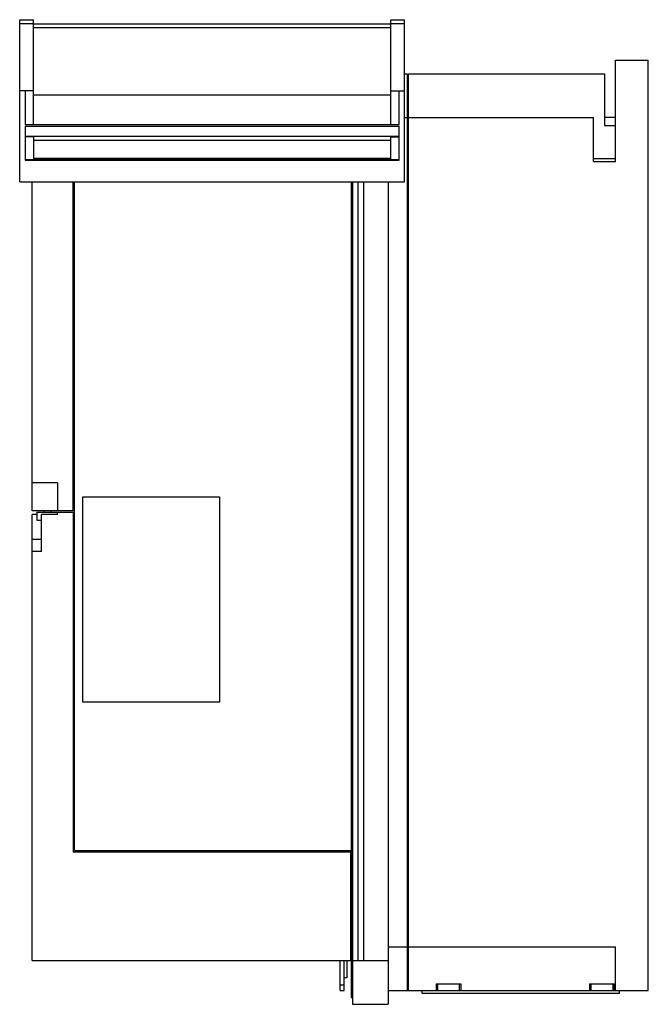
# Model space of a CAD drawing. Header units: millimetres. Extents: x 40 to 270, y 36 to 395.
import ezdxf

# ---------------------------------------------------------------- set-up
doc = ezdxf.new("R2010")
doc.units = ezdxf.units.MM
doc.header["$LTSCALE"] = 28.09621
doc.layers.get('0').update_dxf_attribs({"linetype": 'CONTINUOUS'})

msp = doc.modelspace()

# ---------------------------------------------------------------- linework, layer by layer
at = {"color": 7, "linetype": 'Continuous'}
for p, q in [((40.27, 336.11), (40.27, 395.41)), ((40.27, 395.41), (45.27, 395.41)), ((40.27, 394.02), (45.27, 394.02)), ((45.27, 357.11), (45.27, 395.41)), ((45.27, 393.91), (175.77, 393.91)), ((45.27, 392.58), (175.77, 392.58)), ((175.77, 357.11), (175.77, 395.41)), ((175.77, 395.41), (180.77, 395.41)), ((175.77, 394.02), (180.77, 394.02)), ((180.77, 336.11), (180.77, 395.41)), ((257.77, 343.61), (257.77, 380.61)), ((257.77, 380.61), (269.77, 380.61)), ((269.77, 40.61), (269.77, 380.61)), ((180.77, 375.61), (181.77, 375.61)), ((181.77, 375.61), (181.77, 40.61)), ((182.27, 40.61), (182.27, 375.61)), ((182.27, 375.61), (253.77, 375.61)), ((253.77, 375.61), (253.77, 356.77)), ((45.27, 369.41), (40.27, 369.41)), ((42.27, 369.41), (42.27, 357.11)), ((45.27, 367.91), (175.77, 367.91)), ((175.77, 369.41), (180.77, 369.41)), ((178.77, 357.11), (178.77, 369.41)), ((42.27, 357.11), (178.77, 357.11)), ((42.27, 356.47), (42.27, 344.05)), ((42.27, 356.47), (178.77, 356.47)), ((178.77, 344.05), (178.77, 356.47)), ((180.77, 359.61), (181.77, 359.61)), ((182.27, 359.61), (249.77, 359.61)), ((249.77, 343.61), (249.77, 359.61)), ((257.77, 359.61), (253.77, 359.61)), ((253.77, 356.77), (257.77, 356.77)), ((42.27, 352.81), (178.77, 352.81)), ((45.27, 352.65), (42.27, 352.65)), ((45.27, 352.65), (45.27, 344.31)), ((175.77, 344.31), (175.77, 352.65)), ((175.77, 352.65), (178.77, 352.65)), ((45.27, 351.44), (175.77, 351.44)), ((42.27, 344.31), (178.77, 344.31)), ((42.27, 344.05), (178.77, 344.05)), ((45.27, 344.76), (175.77, 344.76)), ((45.27, 344.58), (175.77, 344.58)), ((257.77, 344.56), (249.77, 344.56)), ((249.77, 343.61), (257.77, 343.61)), ((40.27, 336.11), (180.77, 336.11)), ((44.77, 215.96), (44.77, 336.11)), ((59.77, 216.11), (59.77, 336.11)), ((60.27, 91.81), (60.27, 336.11)), ((161.27, 336.11), (161.27, 38.11)), ((161.77, 336.11), (161.77, 35.61)), ((163.77, 336.11), (163.77, 51.61)), ((165.77, 336.11), (165.77, 51.61)), ((174.77, 336.11), (174.77, 35.61)), ((54.07, 226.11), (44.77, 226.11)), ((54.07, 226.11), (54.07, 216.11)), ((63.27, 146.06), (63.27, 221.06)), ((63.27, 221.06), (113.27, 221.06)), ((113.27, 221.06), (113.27, 146.06)), ((44.77, 216.11), (59.77, 216.11)), ((49.27, 215.96), (44.77, 215.96)), ((49.27, 215.51), (49.27, 216.11)), ((51.77, 215.51), (51.77, 216.11)), ((60.27, 217.61), (59.77, 217.61)), ((44.77, 51.61), (44.77, 214.61)), ((46.57, 214.61), (44.77, 214.61)), ((46.57, 215.51), (46.57, 212.51)), ((46.57, 215.51), (60.27, 215.51)), ((46.57, 212.51), (48.27, 212.51)), ((48.27, 201.06), (48.27, 214.61)), ((54.07, 214.61), (48.27, 214.61)), ((54.07, 214.61), (54.07, 215.51)), ((59.77, 215.51), (59.77, 91.16)), ((48.27, 205.46), (44.77, 205.46)), ((60.27, 206.13), (59.77, 206.13)), ((59.77, 204.79), (60.27, 204.79)), ((48.27, 201.06), (44.77, 201.06)), ((113.27, 146.06), (63.27, 146.06)), ((161.17, 91.16), (59.77, 91.16)), ((60.27, 91.81), (161.27, 91.81)), ((161.17, 51.61), (161.17, 91.81)), ((161.27, 54.61), (161.77, 54.61)), ((174.77, 56.61), (181.77, 56.61)), ((182.27, 56.61), (257.77, 56.61)), ((257.77, 40.61), (257.77, 56.61)), ((44.77, 51.61), (161.27, 51.61)), ((157.27, 40.61), (157.27, 51.61)), ((158.77, 40.61), (158.77, 51.61)), ((159.67, 51.61), (159.67, 45.26)), ((161.77, 51.61), (174.77, 51.61)), ((181.77, 52.61), (182.27, 52.61)), ((159.67, 45.26), (158.77, 45.26)), ((158.77, 42.61), (157.27, 42.61)), ((157.27, 40.61), (158.77, 40.61)), ((174.77, 40.61), (269.77, 40.61)), ((187.27, 39.61), (187.27, 40.61)), ((259.27, 39.61), (187.27, 39.61)), ((192.27, 43.11), (201.27, 43.11)), ((192.27, 43.11), (192.27, 40.61)), ((192.77, 43.11), (192.77, 40.61)), ((200.77, 43.11), (200.77, 40.61)), ((201.27, 43.11), (201.27, 40.61)), ((248.27, 43.11), (257.27, 43.11)), ((248.27, 43.11), (248.27, 40.61)), ((248.77, 43.11), (248.77, 40.61)), ((256.77, 43.11), (256.77, 40.61)), ((257.27, 43.11), (257.27, 40.61)), ((259.27, 39.61), (259.27, 40.61)), ((161.27, 38.11), (161.77, 38.11)), ((161.77, 35.61), (174.77, 35.61))]:
    msp.add_line(p, q, dxfattribs=at)

doc.saveas('drawing.dxf')
